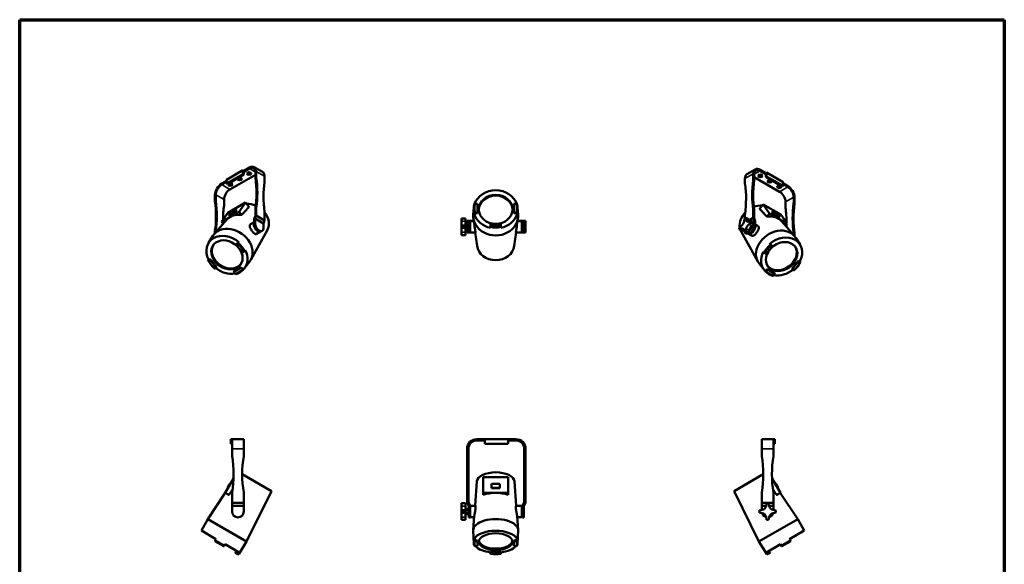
# Model space of a CAD drawing. Header units: millimetres. Extents: x 20 to 2980, y 20 to 2980.
# Tile 4 of 4: x 20 to 2980, y 1344 to 2980. Entities that reach past the tile are written whole.
import ezdxf

# ---------------------------------------------------------------- set-up
doc = ezdxf.new("R2010")
doc.units = ezdxf.units.MM
for name, color, linetype, lineweight in [('Border (ISO)', 7, 'Continuous', 70), ('Visible (ISO)', 7, 'Continuous', 50), ('Visible Narrow (ISO)', 7, 'Continuous', 35)]:
    doc.layers.add(name, color=color, linetype=linetype, lineweight=lineweight)

# ---------------------------------------------------------------- blocks, each defined once
blk = doc.blocks.new('Borders Chauvet')
at = {"layer": 'Border (ISO)'}
for p, q in [((20, 2980), (2980, 2980)), ((20, 20), (20, 2980)), ((2980, 2980), (2980, 20))]:
    blk.add_line(p, q, dxfattribs=at)

msp = doc.modelspace()

# ---------------------------------------------------------------- linework, layer by layer
at = {"layer": 'Visible (ISO)'}
for p, q in [((641.5, 2499.2), (691, 2527.8)), ((641.5, 2487.7), (691, 2516.3)), ((691, 2527.8), (693.8, 2526.1)), ((691, 2527.8), (691, 2516.3)), ((691, 2516.3), (693.8, 2514.7)), ((693.8, 2526.1), (710.8, 2535.9)), ((693.8, 2522.9), (710.8, 2532.7)), ((693.8, 2526.1), (693.8, 2522.9)), ((693.8, 2522.9), (693.8, 2514.7)), ((750, 2523.1), (725.3, 2537.4)), ((728.5, 2522.5), (728.5, 2506)), ((731.3, 2507.6), (731.3, 2524.1)), ((2231.2, 2530.5), (2206.4, 2516.2)), ((2225.2, 2517.2), (2225.2, 2500.7)), ((2245.7, 2529), (2262.7, 2519.2)), ((2245.7, 2525.8), (2262.7, 2516)), ((2262.7, 2519.2), (2265.5, 2520.9)), ((2262.7, 2519.2), (2262.7, 2516)), ((2265.5, 2520.9), (2315, 2492.3)), ((2265.5, 2520.9), (2265.5, 2509.4)), ((627.3, 2487.7), (641.5, 2495.9)), ((627.3, 2484.5), (641.5, 2492.6)), ((641.5, 2499.2), (641.5, 2487.7)), ((644.3, 2486.1), (641.5, 2487.7)), ((693.8, 2514.7), (644.3, 2486.1)), ((728.5, 2514.3), (652.1, 2470.2)), ((756, 2509.8), (756, 2493.3)), ((2200.4, 2486.4), (2200.4, 2502.9)), ((2228, 2499.1), (2228, 2515.6)), ((2304.4, 2463.3), (2228, 2507.4)), ((2262.7, 2516), (2262.7, 2507.8)), ((2262.7, 2507.8), (2265.5, 2509.4)), ((2312.2, 2479.2), (2262.7, 2507.8)), ((2265.5, 2509.4), (2315, 2480.9)), ((2315, 2492.3), (2315, 2480.9)), ((2315, 2489), (2329.1, 2480.9)), ((2315, 2480.9), (2312.2, 2479.2)), ((2315, 2485.8), (2329.1, 2477.6)), ((606.8, 2452.2), (606.8, 2435.7)), ((609.7, 2437.4), (609.7, 2453.9)), ((634.4, 2439.6), (634.4, 2423.1)), ((698.7, 2430.6), (645.9, 2400.2)), ((679.4, 2403.1), (698.7, 2430.6)), ((698.7, 2430.6), (709.4, 2417.3)), ((1389, 2427.4), (1395.9, 2427.4)), ((1395.9, 2400.3), (1395.9, 2427.4)), ((1396, 2426.4), (1395.9, 2427.4)), ((1506, 2427.4), (1506, 2400.3)), ((1506, 2426.4), (1506, 2427.4)), ((1506, 2427.4), (1513, 2427.4)), ((2322.1, 2416.2), (2322.1, 2432.7)), ((2346.8, 2447), (2346.8, 2430.5)), ((2349.6, 2428.9), (2349.6, 2445.3)), ((626.6, 2372.7), (679.4, 2403.1)), ((645.9, 2400.2), (626.6, 2372.7)), ((648.9, 2392.5), (666.6, 2402.7)), ((653.5, 2399), (648.9, 2392.5)), ((667.7, 2401.3), (650, 2391.1)), ((671.2, 2409.2), (653.5, 2399)), ((666.6, 2402.7), (671.2, 2409.2)), ((667.7, 2401.3), (666.6, 2402.7)), ((672.3, 2407.9), (667.7, 2401.3)), ((672.3, 2407.9), (671.2, 2409.2)), ((679.4, 2403.1), (687.2, 2393.4)), ((728.5, 2415.5), (731.3, 2417.1)), ((728.5, 2390.8), (728.5, 2415.5)), ((731.3, 2391.5), (731.3, 2417.1)), ((756, 2402.8), (756, 2377.2)), ((1385.1, 2416.3), (1383.6, 2394.1)), ((1395.9, 2400.3), (1389, 2400.3)), ((1389.4, 2396.6), (1389.5, 2399.2)), ((1389.5, 2399.2), (1396, 2399.2)), ((1395.9, 2400.3), (1396, 2399.2)), ((1396, 2426.4), (1396, 2399.2)), ((1506, 2399.2), (1506, 2426.4)), ((1513, 2400.3), (1506, 2400.3)), ((1506, 2399.2), (1506, 2400.3)), ((1506, 2399.2), (1512.5, 2399.2)), ((1512.5, 2399.2), (1512.5, 2396.6)), ((1516.8, 2416.3), (1518.3, 2394.1)), ((2225.2, 2410.2), (2228, 2408.6)), ((2225.2, 2384.6), (2225.2, 2410.2)), ((2228, 2408.6), (2228, 2383.9)), ((2255, 2425.4), (2244.3, 2412.1)), ((2307.7, 2394.9), (2255, 2425.4)), ((2255, 2425.4), (2274.3, 2397.9)), ((2274.3, 2397.9), (2266.4, 2388.2)), ((2274.3, 2397.9), (2327.1, 2367.4)), ((2281.4, 2402.6), (2282.5, 2404)), ((2286, 2396.1), (2281.4, 2402.6)), ((2282.5, 2404), (2287, 2397.4)), ((2300.1, 2393.8), (2282.5, 2404)), ((643, 2379.7), (604.6, 2336)), ((626.6, 2372.7), (631.5, 2366.6)), ((650, 2391.1), (648.9, 2392.5)), ((714.3, 2366), (724.9, 2372.1)), ((724.9, 2381.7), (728.5, 2390.8)), ((724.9, 2366.5), (724.9, 2381.7)), ((731.3, 2391.5), (727.7, 2382.4)), ((752.5, 2368.1), (727.7, 2382.4)), ((727.7, 2368.1), (727.7, 2382.4)), ((731.3, 2391.5), (756, 2377.2)), ((752.5, 2368.1), (756, 2377.2)), ((752.5, 2353.8), (752.5, 2368.1)), ((1348.1, 2383.1), (1348.1, 2382.9)), ((1348.1, 2383.1), (1360, 2383.1)), ((1348.1, 2374.6), (1348.1, 2382.9)), ((1348.1, 2382.9), (1360, 2382.9)), ((1348.1, 2362.7), (1348.1, 2374.6)), ((1360, 2382.9), (1360, 2383.1)), ((1360, 2374.6), (1360, 2382.9)), ((1360, 2362.7), (1360, 2374.6)), ((1370, 2375.6), (1365, 2375.6)), ((1365, 2365), (1365, 2375.6)), ((1370, 2340.6), (1370, 2375.6)), ((1370, 2375.6), (1374, 2375.6)), ((1374, 2375.6), (1374, 2340.6)), ((1385, 2375.6), (1374, 2375.6)), ((1374, 2375.3), (1385.1, 2375.3)), ((1387.2, 2359.4), (1383.9, 2383.8)), ((1389.4, 2396.6), (1386.8, 2396.6)), ((1515.2, 2396.6), (1512.5, 2396.6)), ((1514.8, 2359.4), (1518, 2383.8)), ((1532, 2375.6), (1516.9, 2375.6)), ((1516.9, 2375.3), (1530, 2375.3)), ((1530, 2340.8), (1530, 2375.3)), ((1532, 2340.6), (1532, 2375.6)), ((1532, 2375.6), (1536, 2375.6)), ((1541, 2375.6), (1536, 2375.6)), ((1536, 2375.6), (1536, 2340.6)), ((1541, 2375.6), (1541, 2340.6)), ((2198.7, 2382), (2197.6, 2374.6)), ((2200.4, 2395.9), (2200.4, 2383.2)), ((2204.2, 2378.4), (2203, 2384.5)), ((2211.4, 2379.7), (2203, 2384.5)), ((2212.6, 2373.6), (2211.4, 2379.7)), ((2211.9, 2377), (2225.2, 2384.6)), ((2218.4, 2375.7), (2212.6, 2373.6)), ((2212.6, 2366), (2218.4, 2370.7)), ((2226.8, 2370.8), (2218.4, 2375.7)), ((2218.4, 2370.7), (2226.8, 2365.8)), ((2228.7, 2375.5), (2223.7, 2372.6)), ((2228.7, 2375.5), (2225.2, 2384.6)), ((2228, 2383.9), (2231.5, 2374.8)), ((2228.7, 2361.2), (2228.7, 2375.5)), ((2231.5, 2359.6), (2231.5, 2374.8)), ((2286, 2396.1), (2287, 2397.4)), ((2303.6, 2385.9), (2286, 2396.1)), ((2287, 2397.4), (2304.7, 2387.2)), ((2304.7, 2387.2), (2300.1, 2393.8)), ((2303.6, 2385.9), (2304.7, 2387.2)), ((2327.1, 2367.4), (2307.7, 2394.9)), ((2310.6, 2374.4), (2349, 2330.7)), ((606.8, 2345.3), (609.7, 2346.9)), ((606.8, 2338.5), (606.8, 2345.3)), ((609.7, 2346.9), (609.7, 2341.7)), ((764.7, 2349.2), (714.7, 2258.6)), ((731.9, 2336.4), (744.4, 2343.6)), ((748.9, 2345.8), (746, 2344.2)), ((1348.1, 2361.1), (1348.1, 2362.7)), ((1348.1, 2361.1), (1348.1, 2355)), ((1360, 2361.1), (1348.1, 2361.1)), ((1348.1, 2353.4), (1348.1, 2355)), ((1360, 2355), (1348.1, 2355)), ((1348.1, 2341.5), (1348.1, 2353.4)), ((1348.1, 2333.3), (1348.1, 2341.5)), ((1360, 2365), (1370, 2365)), ((1360, 2361.1), (1360, 2362.7)), ((1360, 2355), (1360, 2361.1)), ((1360, 2358.1), (1370, 2358.1)), ((1360, 2353.4), (1360, 2355)), ((1360, 2341.5), (1360, 2353.4)), ((1360, 2351.1), (1370, 2351.1)), ((1360, 2333.3), (1360, 2341.5)), ((1365, 2340.6), (1365, 2351.1)), ((1365, 2340.6), (1370, 2340.6)), ((1374, 2340.6), (1370, 2340.6)), ((1374, 2340.8), (1390.2, 2340.8)), ((1374, 2340.6), (1389.7, 2340.6)), ((1395.1, 2300.7), (1389.7, 2340.8)), ((1435.3, 2359.6), (1435.1, 2357)), ((1435.1, 2354.7), (1435.1, 2357)), ((1466.6, 2366.2), (1435.3, 2366.2)), ((1435.3, 2360.1), (1435.3, 2366.2)), ((1435.3, 2365.2), (1435.3, 2366.2)), ((1435.3, 2365.2), (1435.3, 2359.6)), ((1466.6, 2366.2), (1466.7, 2365.2)), ((1466.6, 2366.2), (1466.6, 2360.1)), ((1466.7, 2359.6), (1466.7, 2365.2)), ((1466.9, 2357), (1466.7, 2359.6)), ((1466.9, 2357), (1466.9, 2354.7)), ((1506.9, 2300.7), (1512.3, 2340.8)), ((1511.8, 2340.8), (1530, 2340.8)), ((1512.2, 2340.6), (1532, 2340.6)), ((1530, 2362.1), (1532, 2362.1)), ((1530, 2354.1), (1532, 2354.1)), ((1536, 2340.6), (1532, 2340.6)), ((1536, 2340.6), (1541, 2340.6)), ((2189.2, 2360.1), (2183.3, 2355.4)), ((2183.3, 2350.4), (2189.2, 2352.5)), ((2191.7, 2345.6), (2183.3, 2350.4)), ((2189, 2343.9), (2239, 2253.4)), ((2191.7, 2345.6), (2197.6, 2347.6)), ((2197.6, 2347.6), (2198.7, 2341.5)), ((2207.1, 2336.7), (2198.7, 2341.5)), ((2203, 2344), (2204.2, 2351.4)), ((2211.4, 2339.2), (2203, 2344)), ((2211.4, 2339.2), (2212.6, 2346.6)), ((2216.3, 2347.6), (2212.8, 2347.9)), ((2213.2, 2349.4), (2216.3, 2347.6)), ((2221.2, 2353.7), (2216.3, 2347.6)), ((2216.6, 2356.3), (2221.2, 2353.7)), ((2220.4, 2360.7), (2221.2, 2360.2)), ((2221, 2361.1), (2226.8, 2365.8)), ((2221.2, 2360.2), (2221.2, 2353.7)), ((2231.5, 2365.2), (2239.4, 2360.7)), ((2327.1, 2367.4), (2322.1, 2361.3)), ((2346.8, 2340), (2349.6, 2338.4)), ((2346.8, 2333.2), (2346.8, 2340)), ((587.7, 2309.8), (600.5, 2330.4)), ((676.9, 2311), (675.2, 2308.3)), ((676.9, 2311), (678.7, 2312)), ((1348.1, 2333.3), (1348.1, 2333.1)), ((1360, 2333.3), (1348.1, 2333.3)), ((1348.1, 2333.1), (1360, 2333.1)), ((1360, 2333.1), (1360, 2333.3)), ((2210.4, 2337.3), (2209.5, 2337.9)), ((2212.1, 2336.7), (2221.7, 2331.1)), ((2349.6, 2330), (2349.6, 2338.4)), ((2366, 2304.5), (2353.1, 2325.2)), ((669.9, 2304.6), (674.9, 2307.4)), ((670.6, 2305.6), (669.9, 2304.6)), ((669.9, 2304.6), (689.1, 2280.8)), ((675.2, 2308.3), (670.6, 2305.6)), ((694, 2283.6), (689.1, 2280.8)), ((2264.5, 2275.5), (2283.7, 2299.3)), ((2274.9, 2306.8), (2276.8, 2305.7)), ((2278.5, 2303), (2276.8, 2305.7)), ((2283.1, 2300.4), (2278.5, 2303)), ((2278.8, 2302.2), (2283.7, 2299.3)), ((2283.1, 2300.4), (2283.7, 2299.3)), ((587.2, 2256.8), (592.1, 2259.7)), ((588, 2259.6), (589.8, 2260.7)), ((588.2, 2258.1), (589.8, 2260.7)), ((592.8, 2260.7), (588.2, 2258.1)), ((589.8, 2260.7), (590.7, 2259.6)), ((592.8, 2260.7), (592.1, 2259.7)), ((611.3, 2235.8), (592.1, 2259.7)), ((592.8, 2260.7), (612, 2236.8)), ((695.8, 2233.8), (710.8, 2252.9)), ((2264.5, 2275.5), (2259.6, 2278.3)), ((2341.6, 2231.5), (2360.9, 2255.5)), ((2361.5, 2254.4), (2342.4, 2230.6)), ((2360.9, 2255.5), (2361.5, 2254.4)), ((2365.4, 2252.8), (2360.9, 2255.5)), ((2361.5, 2254.4), (2366.5, 2251.6)), ((2362.9, 2254.3), (2363.8, 2255.5)), ((2363.8, 2255.5), (2365.4, 2252.8)), ((2363.8, 2255.5), (2365.7, 2254.4)), ((611.3, 2235.8), (606.3, 2233)), ((611.3, 2235.8), (612, 2236.8)), ((685.4, 2234.7), (663.2, 2221.9)), ((663.9, 2222.9), (663.2, 2221.9)), ((667.5, 2216.6), (663.2, 2221.9)), ((663.9, 2222.9), (686.1, 2235.7)), ((685.4, 2234.7), (686.1, 2235.7)), ((685.4, 2234.7), (689.6, 2229.4)), ((690.1, 2230.8), (686.1, 2235.7)), ((689.3, 2231.8), (692, 2233.3)), ((692, 2233.3), (690.1, 2230.8)), ((692, 2233.3), (693.6, 2231.3)), ((2257.9, 2228.6), (2242.8, 2247.6)), ((2260, 2226.1), (2261.6, 2228.1)), ((2261.6, 2228.1), (2264.4, 2226.5)), ((2263.6, 2225.5), (2261.6, 2228.1)), ((2267.5, 2230.5), (2263.6, 2225.5)), ((2264, 2224.1), (2268.3, 2229.4)), ((2267.5, 2230.5), (2289.8, 2217.6)), ((2267.5, 2230.5), (2268.3, 2229.4)), ((2290.4, 2216.6), (2268.3, 2229.4)), ((2341.6, 2231.5), (2342.4, 2230.6)), ((2347.3, 2227.7), (2342.4, 2230.6)), ((2290.4, 2216.6), (2286.1, 2211.3)), ((2290.4, 2216.6), (2289.8, 2217.6)), ((654.6, 1720.1), (658.6, 1720.1)), ((654.6, 1720.1), (654.6, 1706.1)), ((658.6, 1720.1), (693.6, 1720.1)), ((658.6, 1691.1), (658.6, 1720.1)), ((693.6, 1720.1), (693.6, 1691.1)), ((1394, 1720.1), (1418, 1720.1)), ((1418, 1720.1), (1488, 1720.1)), ((1418, 1720.1), (1418, 1706.1)), ((1488, 1720.1), (1512, 1720.1)), ((1488, 1720.1), (1488, 1706.1)), ((2251, 1720.1), (2286, 1720.1)), ((2251, 1691.1), (2251, 1720.1)), ((2286, 1720.1), (2290, 1720.1)), ((2286, 1720.1), (2286, 1691.1)), ((2290, 1720.1), (2290, 1706.1)), ((654.6, 1706.1), (658.6, 1706.1)), ((658.6, 1671), (658.6, 1691.1)), ((693.6, 1691.1), (693.6, 1671)), ((1365, 1691.1), (1365, 1671)), ((1369, 1671), (1369, 1691.1)), ((1394, 1716.1), (1418, 1716.1)), ((1418, 1706.1), (1488, 1706.1)), ((1488, 1716.1), (1512, 1716.1)), ((1537, 1691.1), (1537, 1671)), ((1541, 1671), (1541, 1691.1)), ((2251, 1671), (2251, 1691.1)), ((2286, 1706.1), (2290, 1706.1)), ((2286, 1691.1), (2286, 1671)), ((1365, 1669.4), (1365, 1671)), ((1365, 1669.4), (1365, 1560.1)), ((1369, 1671), (1369, 1669.4)), ((1369, 1560.1), (1369, 1669.4)), ((1537, 1669.4), (1537, 1671)), ((1537, 1669.4), (1537, 1560.1)), ((1541, 1671), (1541, 1669.4)), ((1541, 1560.1), (1541, 1669.4)), ((637.8, 1559), (662.8, 1602.3)), ((689.1, 1614.6), (776.6, 1564.1)), ((1488.3, 1606.3), (1413.7, 1606.3)), ((1413.7, 1606.3), (1413.7, 1559)), ((1488.3, 1559), (1488.3, 1606.3)), ((2168, 1564.1), (2255.5, 1614.6)), ((2281.7, 1602.3), (2306.7, 1559)), ((644.6, 1574.2), (651.1, 1585.5)), ((646.1, 1573.3), (644.6, 1574.2)), ((652.6, 1584.6), (651.1, 1585.5)), ((1394.7, 1593.4), (1389.1, 1519.9)), ((1438.5, 1585.5), (1438.5, 1574.2)), ((1463.5, 1585.5), (1438.5, 1585.5)), ((1438.5, 1573.3), (1438.5, 1574.2)), ((1438.5, 1574.2), (1463.5, 1574.2)), ((1463.5, 1573.3), (1438.5, 1573.3)), ((1463.5, 1574.2), (1463.5, 1585.5)), ((1463.5, 1573.3), (1463.5, 1574.2)), ((1507.2, 1593.4), (1512.9, 1519.9)), ((2291.9, 1584.6), (2293.5, 1585.5)), ((2293.5, 1585.5), (2300, 1574.2)), ((2298.4, 1573.3), (2300, 1574.2)), ((637.9, 1558.9), (585.1, 1480.1)), ((637.8, 1559), (648.9, 1552.6)), ((658.6, 1528.8), (658.6, 1560.1)), ((693.6, 1560.1), (693.6, 1528.8)), ((776.6, 1564.1), (702, 1412.6)), ((1365, 1560.1), (1369, 1560.1)), ((1365, 1528.8), (1365, 1560.1)), ((1369, 1560.1), (1369, 1529.9)), ((1413.7, 1559), (1488.3, 1559)), ((1413.7, 1559), (1413.7, 1552.6)), ((1488.3, 1559), (1488.3, 1552.6)), ((1537, 1560.1), (1541, 1560.1)), ((1537, 1529.9), (1537, 1560.1)), ((1541, 1528.8), (1541, 1560.1)), ((2168, 1564.1), (2242.5, 1412.6)), ((2251, 1560.1), (2251, 1528.8)), ((2286, 1528.8), (2286, 1560.1)), ((2306.7, 1559), (2295.7, 1552.6)), ((2306.6, 1558.9), (2359.4, 1480.1)), ((658.6, 1528.8), (693.6, 1528.8)), ((658.6, 1528.8), (658.6, 1520.1)), ((693.6, 1520.1), (658.6, 1520.1)), ((658.6, 1502.6), (658.6, 1520.1)), ((693.6, 1520.1), (693.6, 1528.8)), ((693.6, 1502.6), (693.6, 1520.1)), ((1348.1, 1527.6), (1348.1, 1527.5)), ((1348.1, 1527.6), (1360, 1527.6)), ((1348.1, 1519.2), (1348.1, 1527.5)), ((1360, 1527.5), (1348.1, 1527.5)), ((1348.1, 1507.3), (1348.1, 1519.2)), ((1360, 1527.5), (1360, 1527.6)), ((1360, 1519.2), (1360, 1527.5)), ((1360, 1507.3), (1360, 1519.2)), ((1360, 1510.6), (1370, 1510.6)), ((1370, 1520.1), (1365, 1528.8)), ((1369, 1529.9), (1374, 1521.2)), ((1370, 1502.6), (1370, 1520.1)), ((1374, 1502.6), (1374, 1521.2)), ((1374, 1519.9), (1389.4, 1519.9)), ((1512.6, 1519.9), (1530, 1519.9)), ((1530, 1485.4), (1530, 1519.9)), ((1532, 1521.2), (1537, 1529.9)), ((1532, 1502.6), (1532, 1521.2)), ((1541, 1528.8), (1536, 1520.1)), ((1536, 1502.6), (1536, 1520.1)), ((2251, 1528.8), (2286, 1528.8)), ((2251, 1528.8), (2251, 1520.1)), ((2264, 1520.1), (2251, 1520.1)), ((2251, 1507.1), (2251, 1520.1)), ((2265.4, 1527.5), (2263.8, 1519.2)), ((2273.1, 1519.2), (2271.5, 1527.5)), ((2286, 1520.1), (2273, 1520.1)), ((2286, 1520.1), (2286, 1528.8)), ((2286, 1507.1), (2286, 1520.1)), ((566.5, 1445.2), (585.1, 1480.1)), ((585.1, 1480.1), (702, 1412.6)), ((1348.1, 1505.7), (1348.1, 1507.3)), ((1348.1, 1505.7), (1348.1, 1499.6)), ((1360, 1505.7), (1348.1, 1505.7)), ((1348.1, 1498), (1348.1, 1499.6)), ((1348.1, 1499.6), (1360, 1499.6)), ((1348.1, 1486.1), (1348.1, 1498)), ((1348.1, 1477.8), (1348.1, 1486.1)), ((1360, 1505.7), (1360, 1507.3)), ((1360, 1506.6), (1370, 1506.6)), ((1360, 1499.6), (1360, 1505.7)), ((1360, 1498), (1360, 1499.6)), ((1360, 1498.6), (1370, 1498.6)), ((1360, 1486.1), (1360, 1498)), ((1360, 1494.6), (1370, 1494.6)), ((1360, 1477.8), (1360, 1486.1)), ((1370, 1485.1), (1370, 1502.6)), ((1374, 1485.1), (1370, 1485.1)), ((1374, 1502.6), (1374, 1485.1)), ((1374, 1485.4), (1386.4, 1485.4)), ((1386.7, 1489.1), (1383.5, 1447.6)), ((1515.2, 1489.1), (1518.4, 1447.6)), ((1515.5, 1485.4), (1530, 1485.4)), ((1530, 1506.6), (1532, 1506.6)), ((1530, 1498.6), (1532, 1498.6)), ((1532, 1485.1), (1532, 1502.6)), ((1536, 1485.1), (1532, 1485.1)), ((1536, 1502.6), (1536, 1485.1)), ((2242.5, 1412.6), (2359.4, 1480.1)), ((2252, 1507.3), (2243.7, 1505.7)), ((2243.7, 1499.6), (2252, 1498)), ((2263.8, 1486.1), (2265.4, 1477.8)), ((2271.5, 1477.8), (2273.1, 1486.1)), ((2293.3, 1505.7), (2285, 1507.3)), ((2285, 1498), (2293.3, 1499.6)), ((2378, 1445.2), (2359.4, 1480.1)), ((1348.1, 1477.8), (1348.1, 1477.6)), ((1360, 1477.8), (1348.1, 1477.8)), ((1348.1, 1477.6), (1360, 1477.6)), ((1360, 1477.6), (1360, 1477.8)), ((566.5, 1445.2), (610, 1420.1)), ((1385, 1407.1), (1383.5, 1445.7)), ((1516.9, 1407.1), (1518.5, 1445.7)), ((2334.5, 1420.1), (2378, 1445.2)), ((633.9, 1398.3), (606.8, 1413.9)), ((607.7, 1415.6), (610, 1420.1)), ((607.7, 1415.6), (634.9, 1399.9)), ((637.6, 1404.2), (634.9, 1399.9)), ((637.6, 1404.2), (679.4, 1380.1)), ((678.4, 1374.8), (702, 1412.6)), ((1386.8, 1420.1), (1389.4, 1420.1)), ((1389, 1413.9), (1395.9, 1413.9)), ((1395.9, 1398.3), (1389, 1398.3)), ((1389.5, 1415.7), (1389.4, 1420.1)), ((1396, 1415.7), (1389.5, 1415.7)), ((1396, 1415.7), (1395.9, 1413.9)), ((1395.9, 1398.3), (1395.9, 1413.9)), ((1395.9, 1398.3), (1396, 1400)), ((1396, 1415.7), (1396, 1400)), ((1506, 1415.7), (1506, 1413.9)), ((1506, 1400), (1506, 1415.7)), ((1512.5, 1415.7), (1506, 1415.7)), ((1506, 1413.9), (1506, 1398.3)), ((1506, 1413.9), (1513, 1413.9)), ((1506, 1400), (1506, 1398.3)), ((1513, 1398.3), (1506, 1398.3)), ((1512.5, 1420.1), (1512.5, 1415.7)), ((1512.5, 1420.1), (1515.2, 1420.1)), ((2266.2, 1374.8), (2242.5, 1412.6)), ((2265.2, 1380.1), (2307, 1404.2)), ((2309.7, 1399.9), (2307, 1404.2)), ((2309.7, 1399.9), (2336.9, 1415.6)), ((2337.8, 1413.9), (2310.7, 1398.3)), ((2334.5, 1420.1), (2336.9, 1415.6)), ((668, 1378.6), (668.9, 1380.3)), ((668, 1378.6), (674, 1375.1)), ((674.6, 1377.1), (668.9, 1380.3)), ((675.7, 1374.1), (674, 1375.1)), ((677.1, 1381.4), (674.6, 1377.1)), ((675.7, 1374.1), (678.4, 1374.8)), ((676.7, 1375.7), (678.4, 1374.8)), ((1435.1, 1381.4), (1466.9, 1381.4)), ((1435.3, 1377.1), (1435.1, 1381.4)), ((1435.1, 1380.1), (1435.1, 1381.4)), ((1435.3, 1380.3), (1435.3, 1377.1)), ((1435.3, 1380.3), (1466.7, 1380.3)), ((1435.3, 1380.3), (1435.3, 1378.6)), ((1466.6, 1378.6), (1435.3, 1378.6)), ((1435.3, 1375.1), (1435.3, 1378.6)), ((1466.6, 1378.6), (1466.7, 1380.3)), ((1466.6, 1378.6), (1466.6, 1375.1)), ((1466.9, 1381.4), (1466.7, 1377.1)), ((1466.7, 1377.1), (1466.7, 1380.3)), ((1466.9, 1381.4), (1466.9, 1380.1)), ((2266.2, 1374.8), (2267.8, 1375.7)), ((2268.9, 1374.1), (2266.2, 1374.8)), ((2270, 1377.1), (2267.4, 1381.4)), ((2270.5, 1375.1), (2268.9, 1374.1)), ((2275.6, 1380.3), (2270, 1377.1)), ((2270.5, 1375.1), (2276.6, 1378.6)), ((2275.6, 1380.3), (2276.6, 1378.6))]:
    msp.add_line(p, q, dxfattribs=at)
for centre, radius, start, end in [((1394, 1691.1), 29, 90, 180), ((1512, 1691.1), 29, 0, 90), ((1394, 1691.1), 25, 90, 180), ((1512, 1691.1), 25, 0, 90), ((668.6, 1671), 10, 180, 189.2193), ((324.7, 1615.1), 338.4, 350.6452, 9.2193), ((1027.4, 1615.1), 338.4, 170.7807, 189.3548), ((683.6, 1671), 10, 350.7807, 0), ((2261, 1671), 10, 180, 189.2193), ((1917.1, 1615.1), 338.4, 350.6452, 9.2193), ((2619.8, 1615.1), 338.4, 170.7807, 189.3548), ((2276, 1671), 10, 350.7807, 0), ((2249.1, 1522), 15, 280.9836, 349.0164), ((2268.5, 1502.6), 25, 82.9791, 97.0209), ((2287.9, 1522), 15, 190.9836, 259.0164), ((676.1, 1502.6), 17.5, 180, 0), ((2268.5, 1502.6), 25, 172.9791, 187.0209), ((2268.5, 1502.6), 17.5, 195.2198, 254.7802), ((2249.1, 1483.3), 15, 10.9836, 79.0164), ((2287.9, 1483.3), 15, 100.9836, 169.0164), ((2268.5, 1502.6), 17.5, 285.2198, 344.7802), ((2268.5, 1502.6), 25, 352.9791, 7.0209), ((2268.5, 1502.6), 25, 262.9791, 277.0209)]:
    msp.add_arc(centre, radius, start, end, dxfattribs=at)
for centre, major_axis, ratio in [((709.7, 2517.8), (-6.5, 0), 0.57735), ((653.1, 2485.1), (-6.5, 0), 0.57735), ((681.4, 2501.4), (-6.5, 0), 0.57735), ((2246.8, 2510.9), (6.5, 0), 0.57735), ((2275, 2494.5), (6.5, 0), 0.57735), ((2303.3, 2478.2), (6.5, 0), 0.57735), ((1451, 2410.3), (50.5, 0), 0.866025), ((1451, 1412.1), (50.5, 0), 0.5)]:
    msp.add_ellipse(centre, major_axis=major_axis, ratio=ratio, dxfattribs=at)
for centre, major_axis, ratio, start_param, end_param in [((709.7, 2521), (-6.5, 0), 0.57735, 0.450197, 2.691396), ((710.8, 2512.2), (14.5, 25.1), 0.57735, 5.497787, 7.068583), ((710.8, 2512.2), (12.5, 21.7), 0.57735, 5.497787, 7.068583), ((735.5, 2498), (14.5, 25.1), 0.57735, 5.497787, 6.283185), ((2220.9, 2491.1), (-14.5, 25.1), 0.57735, 0, 0.785398), ((2245.7, 2505.4), (-14.5, 25.1), 0.57735, 5.497787, 7.068583), ((2245.7, 2505.4), (-12.5, 21.7), 0.57735, 5.497787, 7.068583), ((627.3, 2464.1), (14.5, 25.1), 0.57735, 0.785398, 2.356194), ((653.1, 2488.4), (-6.5, 0), 0.57735, 0.450197, 2.691396), ((681.4, 2504.7), (-6.5, 0), 0.57735, 0.450197, 2.691396), ((735.5, 2501.9), (5, -8.66), 0.57735, 3.926991, 4.087898), ((492.4, 2596.7), (169.2, -293), 0.57735, 0.622125, 0.946305), ((738.4, 2503.5), (-5, 8.66), 0.57735, 0.785398, 0.946305), ((495.2, 2598.3), (-169.2, 293), 0.57735, 3.763718, 4.087898), ((992.1, 2311.4), (169.2, -293), 0.57735, 3.766084, 4.090264), ((749, 2497.4), (5, -8.66), 0.57735, 0.624491, 0.785398), ((2207.5, 2490.5), (5, 8.66), 0.57735, 2.356194, 2.517102), ((2461.3, 2591.4), (-169.2, -293), 0.57735, 5.33688, 5.66106), ((2464.1, 2589.8), (169.2, 293), 0.57735, 2.195287, 2.519467), ((2218.1, 2496.6), (-5, -8.66), 0.57735, 2.195287, 2.356194), ((2220.9, 2495), (5, 8.66), 0.57735, 5.33688, 5.497787), ((2246.8, 2514.1), (-6.5, 0), 0.57735, 0.450197, 2.691396), ((2275, 2497.8), (-6.5, 0), 0.57735, 0.450197, 2.691396), ((627.3, 2464.1), (-12.5, -21.7), 0.57735, 3.926991, 5.497787), ((652.1, 2449.8), (12.5, 21.7), 0.57735, 0.785398, 2.356194), ((1451, 2410.3), (66.1, 0), 0.866025, 0.291607, 2.849985), ((1964.4, 2304.6), (169.2, 293), 0.57735, 5.334514, 5.658694), ((2303.3, 2481.5), (-6.5, 0), 0.57735, 0.450197, 2.691396), ((2304.4, 2442.9), (12.5, -21.7), 0.57735, 0.785398, 2.356194), ((2329.1, 2457.2), (14.5, -25.1), 0.57735, 0.785398, 2.356194), ((2329.1, 2457.2), (-12.5, 21.7), 0.57735, 3.926991, 5.497787), ((613.9, 2431.7), (5, -8.66), 0.57735, 3.926991, 4.087898), ((370.8, 2526.5), (169.2, -293), 0.57735, 0.622125, 0.946305), ((616.7, 2433.3), (-5, 8.66), 0.57735, 0.785398, 0.946305), ((373.6, 2528.1), (-169.2, 293), 0.57735, 3.763718, 4.087898), ((716.6, 2378.3), (-46.1, 32.4), 0.788675, 4.974143, 5.506034), ((1451, 2413.8), (-63.9, 0), 0.866025, 6.036011, 6.53036), ((4113, 1046.4), (3966.7, -24.1), 0.474447, 2.330639, 2.331346), ((1451, 2407.8), (-50.5, 0), 0.866025, 3.170178, 6.2546), ((1451, 2413.8), (63.9, 0), 0.866025, 6.036011, 6.53036), ((-1211.1, 1046.4), (3966.7, 24.1), 0.474447, 0.810247, 0.810954), ((2582.9, 2521.2), (-169.2, -293), 0.57735, 5.33688, 5.66106), ((2585.7, 2519.6), (169.2, 293), 0.57735, 2.195287, 2.519467), ((2339.7, 2426.4), (-5, -8.66), 0.57735, 2.195287, 2.356194), ((2342.6, 2424.8), (5, 8.66), 0.57735, 5.33688, 5.497787), ((870.5, 2241.2), (169.2, -293), 0.57735, 3.766084, 3.927304), ((627.3, 2427.2), (5, -8.66), 0.57735, 0.624491, 0.785398), ((716.6, 2378.3), (-46.1, 32.4), 0.788675, 5.862204, 6.002408), ((716.6, 2378.3), (46.1, -32.4), 0.788675, 0.085428, 1.230964), ((1451, 2412.9), (-65.9, 0), 0.866025, 6.042586, 6.523785), ((4113, 898.4), (-3966.7, -24.9), 0.525111, 5.466056, 5.466763), ((-1211.1, 898.4), (-3966.7, 24.9), 0.525111, 3.958015, 3.958722), ((1451, 2412.9), (65.9, 0), 0.866025, 6.042586, 6.523785), ((2237, 2373.1), (-46.1, -32.4), 0.788675, 4.959882, 5.902001), ((2237, 2373.1), (-46.1, -32.4), 0.788675, 3.918744, 4.401982), ((2237, 2373.1), (46.1, 32.4), 0.788675, 0.280777, 0.420982), ((2329.1, 2420.3), (5, 8.66), 0.57735, 2.356194, 2.517102), ((2086, 2234.3), (169.2, 293), 0.57735, 5.488889, 5.658694), ((690.5, 2341.2), (-50.1, 35.2), 0.788675, 5.276561, 6.197757), ((735.9, 2358.5), (-8.6, 14.9), 0.57735, 0.332547, 3.130115), ((740.1, 2361), (8.7, -15.2), 0.57735, 3.926991, 7.068583), ((1451, 2390.6), (-67.5, 0), 0.866025, 6.222664, 9.485299), ((1451, 2410.3), (-66.1, 0), 0.866025, 0.242701, 1.328095), ((1451, 2410.3), (66.1, 0), 0.866025, 4.95509, 6.040484), ((2187.2, 2370.9), (-7.5, -13), 0.57735, 0.977097, 2.164495), ((2200.9, 2363), (-12.5, -21.7), 0.57735, 3.804453, 4.049529), ((2214.6, 2386.8), (-7.5, -13), 0.57735, 5.689486, 6.876884), ((2200.9, 2363), (12.5, 21.7), 0.57735, 5.375249, 5.620325), ((2209.3, 2358.2), (-12.5, -21.7), 0.57735, 2.233657, 2.478732), ((2263.1, 2336), (50.1, 35.2), 0.788675, 0.085428, 1.006625), ((657, 2293.6), (55.2, -38.8), 0.788675, 6.238374, 9.469589), ((870.5, 2241.2), (169.2, -293), 0.57735, 3.972686, 3.972858), ((737.3, 2359.4), (8.7, -15.2), 0.57735, 3.926991, 6.283185), ((1451, 2413.8), (-63.9, 0), 0.866025, 1.323622, 1.817971), ((1365.5, 3277.8), (76.4, 3966.1), 0.022661, 4.478614, 4.479321), ((1451, 2412.9), (65.9, 0), 0.866025, 4.47179, 4.952988), ((1536.4, 3277.8), (76.4, -3966.1), 0.022661, 4.945457, 4.946164), ((2200.9, 2363), (-12.5, -21.7), 0.57735, 5.375249, 5.620325), ((2237, 2373.1), (-46.1, -32.4), 0.788675, 6.088961, 6.197757), ((2187.2, 2339.3), (7.5, 13), 0.57735, 5.689486, 6.876884), ((2200.9, 2363), (12.5, 21.7), 0.57735, 3.804453, 4.049529), ((2214.6, 2355.1), (7.5, 13), 0.57735, 0.977097, 2.164495), ((2209.3, 2358.2), (-12.5, -21.7), 0.57735, 0.66286, 0.907936), ((2216.3, 2354.1), (-8.7, -15.2), 0.57735, 0.242274, 2.356194), ((2219.2, 2352.5), (-8.7, -15.2), 0.57735, 0, 2.356194), ((2223, 2350.3), (7.5, 13), 0.57735, 0.977097, 2.164495), ((2296.6, 2288.3), (55.2, 38.8), 0.788675, 6.238374, 9.469589), ((2086, 2234.3), (169.2, 293), 0.57735, 5.446558, 5.471149), ((643.1, 2273.7), (-54.1, 38), 0.788675, 4.604211, 7.260401), ((643.1, 2273.7), (41.3, -29), 0.788675, 1.372855, 7.350165), ((-274.9, 2698.5), (3035.8, 2553.3), 0.231217, 4.832448, 4.833156), ((641.3, 2271.2), (-53.9, 37.9), 0.788675, 4.12091, 4.602109), ((2310.6, 2268.5), (41.3, 29), 0.788675, 2.074613, 8.051923), ((2310.6, 2268.5), (54.1, 38), 0.788675, 5.30597, 7.96216), ((644.8, 2276.2), (41.3, -29), 0.788675, 3.180194, 6.244584), ((640.6, 2270.2), (52.3, -36.8), 0.788675, 0.972743, 1.467091), ((643.1, 2273.7), (54.1, -38), 0.788675, 6.175007, 7.260401), ((-170.2, 2568.3), (-3145.7, -2416.7), 0.191246, 1.700195, 1.700902), ((1451, 2306.3), (-56.3, 0), 0.866025, 0.115463, 3.02613), ((2310.6, 2268.5), (-54.1, -38), 0.788675, 5.30597, 6.391363), ((2312.4, 2265.9), (-53.9, -37.9), 0.788675, 4.822669, 5.303868), ((3123.8, 2563.1), (-3145.7, 2416.7), 0.191246, 1.44069, 1.441397), ((2313, 2265), (52.3, 36.8), 0.788675, 1.674501, 2.16885), ((2308.8, 2271), (41.3, 29), 0.788675, 3.180194, 6.244584), ((3228.5, 2693.3), (3035.8, -2553.3), 0.231217, 4.591622, 4.59233), ((3489.8, 4872), (-3058.3, -2526.3), 0.237385, 0.178294, 0.179002), ((641.3, 2271.2), (53.9, -37.9), 0.788675, 4.12091, 4.602109), ((640.6, 2270.2), (-52.3, 36.8), 0.788675, 0.972743, 1.467091), ((2313, 2265), (-52.3, -36.8), 0.788675, 1.674501, 2.16885), ((2312.4, 2265.9), (53.9, 37.9), 0.788675, 4.822669, 5.303868), ((-536.2, 4866.8), (3058.3, -2526.3), 0.237385, 6.104184, 6.104891), ((3594.5, 4741.9), (-3124.3, -2444.3), 0.185078, 0.183906, 0.184613), ((643.1, 2273.7), (54.1, -38), 0.788675, 4.629709, 5.612767), ((640.6, 2270.2), (52.3, -36.8), 0.788675, 5.685132, 6.17948), ((641.3, 2271.2), (53.9, -37.9), 0.788675, 5.691707, 6.172905), ((90.1, 5783), (1973, -3441.3), 0.601293, 5.732851, 5.733559), ((2863.6, 5777.7), (1973, 3441.3), 0.601293, 3.691219, 3.691926), ((2312.4, 2265.9), (-53.9, -37.9), 0.788675, 0.11028, 0.591479), ((2313, 2265), (-52.3, -36.8), 0.788675, 0.103705, 0.598054), ((2310.6, 2268.5), (54.1, 38), 0.788675, 3.812011, 4.795069), ((-640.8, 4736.6), (3124.3, -2444.3), 0.185078, 6.098572, 6.099279), ((-30.8, 5713.2), (-1993.3, 3429.6), 0.552897, 2.587845, 2.588553), ((2984.4, 5708), (-1993.3, -3429.6), 0.552897, 0.55304, 0.553747), ((1451, 1592.3), (56.3, 0), 0.5, 0.038412, 3.103181), ((1451, 1528.3), (-61.2, 0), 0.5, 4.056644, 5.368134), ((1451, 1446.3), (67.5, 0), 0.5, 6.263022, 9.444941), ((1451, 1412.1), (66.1, 0), 0.5, 0.242701, 2.898891), ((1987.7, 3945.3), (1882.1, 3491.9), 0.005342, 2.383922, 2.38463), ((2135.7, 3859.9), (-2083, -3375.9), 0.005342, 0.756963, 0.75767), ((1451, 1407.7), (-65.9, 0), 0.5, 6.042586, 6.523785), ((1451, 1406.1), (-63.9, 0), 0.5, 6.036011, 6.53036), ((4113, 3945.3), (3966.5, -44.7), 0.880268, 3.96463, 3.965337), ((4113, 3859.9), (-3966.6, -40.4), 0.851017, 0.804468, 0.805176), ((1451, 1412.1), (66.1, 0), 0.5, 3.575034, 4.469687), ((1451, 1416.5), (50.5, 0), 0.5, 3.227443, 6.197335), ((1451, 1412.1), (66.1, 0), 0.5, 4.95509, 5.849744), ((-1211.1, 3945.3), (3966.5, 44.7), 0.880268, 5.45944, 5.460148), ((1451, 1406.1), (63.9, 0), 0.5, 6.036011, 6.53036), ((-1211.1, 3859.9), (-3966.6, 40.4), 0.851017, 2.336417, 2.337124), ((1451, 1407.7), (65.9, 0), 0.5, 6.042586, 6.523785), ((808.9, 3859.9), (-2083, 3375.9), 0.005342, 2.383922, 2.38463), ((956.9, 3945.3), (1882.1, -3491.9), 0.005342, 0.756963, 0.75767), ((-243.7, 5233.6), (3023.1, -2568.3), 0.999558, 5.649919, 5.650627), ((1365.5, 5233.6), (89.9, -3965.8), 0.019252, 6.048974, 6.049681), ((1451, 1406.1), (-63.9, 0), 0.5, 1.323622, 1.817971), ((1536.4, 5233.6), (-89.9, -3965.8), 0.019252, 0.233504, 0.234212), ((3188.2, 5233.6), (3023.1, 2568.3), 0.999558, 3.774151, 3.774858)]:
    msp.add_ellipse(centre, major_axis=major_axis, ratio=ratio, start_param=start_param, end_param=end_param, dxfattribs=at)
for points, weights in [([(687.2, 2393.4), (698.8, 2406), (709.4, 2417.3)], [1, 1.00087788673, 1.00020506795]), ([(2244.3, 2412.1), (2254.8, 2400.8), (2266.4, 2388.2)], [1.00020506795, 1.00087788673, 1]), ([(648.9, 1552.6), (654.4, 1560.6), (659.8, 1568.3)], [1, 1.00029578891, 1.00041553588]), ([(2284.7, 1568.3), (2290.1, 1560.6), (2295.7, 1552.6)], [1.00041553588, 1.00029578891, 1])]:
    msp.add_rational_spline(points, weights, degree=2, dxfattribs=at)
for points, knots in [([(1386.9, 2399.2), (1386.9, 2398.7), (1386.9, 2398.1), (1386.8, 2397.5), (1386.8, 2397.2), (1386.8, 2396.9), (1386.8, 2396.6)], [0, 0, 0, 0, 0.3333333, 0.3333333, 0.3333333, 0.503748, 0.503748, 0.503748, 0.503748]), ([(1515.2, 2396.6), (1515.1, 2396.9), (1515.1, 2397.2), (1515.1, 2397.5), (1515.1, 2398.1), (1515, 2398.7), (1515, 2399.2)], [0.496252, 0.496252, 0.496252, 0.496252, 0.6666667, 0.6666667, 0.6666667, 1, 1, 1, 1]), ([(731.9, 2336.4), (731.7, 2336.2), (731.4, 2336.1), (730.6, 2335.9), (730, 2335.8), (728.9, 2336), (728.3, 2336.2), (727.1, 2336.7), (726.4, 2337.1), (725.1, 2338.1), (724.4, 2338.6), (723, 2339.9), (722.2, 2340.7), (720.8, 2342.2), (720.1, 2343), (718.7, 2344.7), (718, 2345.6), (716.7, 2347.5), (716.1, 2348.5), (714.9, 2350.5), (714.3, 2351.5), (713.4, 2353.4), (712.9, 2354.3), (712.3, 2356.1), (712, 2357), (711.6, 2358.7), (711.5, 2359.6), (711.5, 2361.2), (711.5, 2361.9), (711.9, 2363.3), (712.2, 2363.9), (712.9, 2364.9), (713.3, 2365.3), (714, 2365.8), (714.1, 2365.9), (714.3, 2366)], [-9.988477, -9.988477, -9.988477, -9.988477, -9.792983, -9.792983, -9.460455, -9.460455, -9.127927, -9.127927, -8.79641, -8.79641, -8.464893, -8.464893, -8.133376, -8.133376, -7.801859, -7.801859, -7.470342, -7.470342, -7.138825, -7.138825, -6.807308, -6.807308, -6.475791, -6.475791, -6.143263, -6.143263, -5.810735, -5.810735, -5.478208, -5.478208, -5.14568, -5.14568, -4.824707, -4.824707, -4.738346, -4.738346, -4.738346, -4.738346]), ([(1387.2, 2359.4), (1387.3, 2358.5), (1387.4, 2357.6), (1387.8, 2355.6), (1388, 2354.5), (1388.4, 2352.4), (1388.6, 2351.4), (1389, 2349.3), (1389.2, 2348.3), (1389.6, 2346.5), (1389.8, 2345.7), (1390, 2344.2), (1390.1, 2343.5), (1390.2, 2343)], [-1.919912, -1.919912, -1.919912, -1.919912, -1.661629, -1.661629, -1.330112, -1.330112, -0.997584, -0.997584, -0.665056, -0.665056, -0.332528, -0.332528, 0, 0, 0, 0]), ([(1390.2, 2343), (1390.3, 2342.5), (1390.3, 2342), (1390.3, 2341.3), (1390.3, 2341.1), (1390.3, 2340.9), (1390.2, 2340.8), (1390.2, 2340.8)], [-10.4580386, -10.4580386, -10.4580386, -10.4580386, -10.1370662, -10.1370662, -9.8160938, -9.8160938, -9.624473, -9.624473, -9.624473, -9.624473]), ([(1435.1, 2354.7), (1435.1, 2355), (1435.1, 2355.3), (1435.1, 2355.6), (1435.2, 2356.2), (1435.2, 2356.8), (1435.3, 2357.4)], [0.496252, 0.496252, 0.496252, 0.496252, 0.6666667, 0.6666667, 0.6666667, 1, 1, 1, 1]), ([(1466.7, 2357.4), (1466.7, 2356.8), (1466.8, 2356.2), (1466.8, 2355.6), (1466.8, 2355.3), (1466.8, 2355), (1466.9, 2354.7)], [0, 0, 0, 0, 0.3333333, 0.3333333, 0.3333333, 0.503748, 0.503748, 0.503748, 0.503748]), ([(1511.8, 2340.8), (1511.7, 2340.8), (1511.7, 2340.9), (1511.6, 2341.1), (1511.6, 2341.3), (1511.6, 2342), (1511.7, 2342.5), (1511.7, 2343)], [-0.8335655, -0.8335655, -0.8335655, -0.8335655, -0.6419447, -0.6419447, -0.3209724, -0.3209724, 0, 0, 0, 0]), ([(1511.7, 2343), (1511.8, 2343.5), (1511.9, 2344.2), (1512.2, 2345.7), (1512.3, 2346.5), (1512.7, 2348.3), (1512.9, 2349.3), (1513.3, 2351.4), (1513.6, 2352.4), (1514, 2354.5), (1514.2, 2355.6), (1514.5, 2357.6), (1514.6, 2358.5), (1514.8, 2359.4)], [-10.458039, -10.458039, -10.458039, -10.458039, -10.125511, -10.125511, -9.792983, -9.792983, -9.460455, -9.460455, -9.127927, -9.127927, -8.79641, -8.79641, -8.538127, -8.538127, -8.538127, -8.538127]), ([(2239.4, 2360.7), (2239.5, 2360.6), (2239.7, 2360.5), (2240.3, 2360.1), (2240.8, 2359.6), (2241.5, 2358.6), (2241.7, 2358), (2242.1, 2356.7), (2242.2, 2355.9), (2242.1, 2354.3), (2242, 2353.5), (2241.6, 2351.7), (2241.4, 2350.8), (2240.7, 2349.1), (2240.3, 2348.1), (2239.3, 2346.2), (2238.8, 2345.2), (2237.6, 2343.2), (2236.9, 2342.3), (2235.6, 2340.4), (2234.9, 2339.5), (2233.6, 2337.8), (2232.8, 2337), (2231.4, 2335.4), (2230.7, 2334.7), (2229.3, 2333.4), (2228.5, 2332.8), (2227.2, 2331.9), (2226.6, 2331.5), (2225.4, 2330.9), (2224.8, 2330.8), (2223.6, 2330.6), (2223.1, 2330.6), (2222.3, 2330.8), (2222, 2331), (2221.7, 2331.1)], [-5.719693, -5.719693, -5.719693, -5.719693, -5.633331, -5.633331, -5.312359, -5.312359, -4.979831, -4.979831, -4.647303, -4.647303, -4.314775, -4.314775, -3.982247, -3.982247, -3.65073, -3.65073, -3.319213, -3.319213, -2.987696, -2.987696, -2.656179, -2.656179, -2.324663, -2.324663, -1.993146, -1.993146, -1.661629, -1.661629, -1.330112, -1.330112, -0.997584, -0.997584, -0.665056, -0.665056, -0.469562, -0.469562, -0.469562, -0.469562]), ([(676.9, 2309.3), (677.3, 2309.9), (677.7, 2310.5), (678.1, 2311.1), (678.3, 2311.4), (678.5, 2311.7), (678.7, 2312)], [0, 0, 0, 0, 0.3333333, 0.3333333, 0.3333333, 0.503748, 0.503748, 0.503748, 0.503748]), ([(698.2, 2287.8), (698, 2287.5), (697.7, 2287.3), (697.5, 2287), (697.1, 2286.4), (696.6, 2285.9), (696.2, 2285.3)], [0.496252, 0.496252, 0.496252, 0.496252, 0.6666667, 0.6666667, 0.6666667, 1, 1, 1, 1]), ([(2257.5, 2280.1), (2257, 2280.6), (2256.6, 2281.2), (2256.1, 2281.7), (2255.9, 2282), (2255.7, 2282.3), (2255.5, 2282.6)], [0, 0, 0, 0, 0.3333333, 0.3333333, 0.3333333, 0.503748, 0.503748, 0.503748, 0.503748]), ([(2274.9, 2306.8), (2275.1, 2306.5), (2275.3, 2306.2), (2275.5, 2305.9), (2275.9, 2305.2), (2276.3, 2304.6), (2276.7, 2304)], [0.496252, 0.496252, 0.496252, 0.496252, 0.6666667, 0.6666667, 0.6666667, 1, 1, 1, 1]), ([(588, 2259.6), (587.8, 2259.3), (587.6, 2259), (587.4, 2258.7), (587.1, 2258.2), (586.7, 2257.6), (586.4, 2257)], [0.496252, 0.496252, 0.496252, 0.496252, 0.6666667, 0.6666667, 0.6666667, 1, 1, 1, 1]), ([(2367.3, 2251.7), (2366.9, 2252.3), (2366.6, 2252.9), (2366.2, 2253.5), (2366, 2253.8), (2365.9, 2254.1), (2365.7, 2254.4)], [0, 0, 0, 0, 0.3333333, 0.3333333, 0.3333333, 0.503748, 0.503748, 0.503748, 0.503748]), ([(691.6, 2228.8), (692, 2229.4), (692.5, 2229.9), (692.9, 2230.5), (693.2, 2230.8), (693.4, 2231), (693.6, 2231.3)], [0, 0, 0, 0, 0.3333333, 0.3333333, 0.3333333, 0.503748, 0.503748, 0.503748, 0.503748]), ([(2260, 2226.1), (2260.3, 2225.8), (2260.5, 2225.5), (2260.7, 2225.2), (2261.1, 2224.7), (2261.6, 2224.1), (2262, 2223.5)], [0.496252, 0.496252, 0.496252, 0.496252, 0.6666667, 0.6666667, 0.6666667, 1, 1, 1, 1]), ([(1389.4, 1519.9), (1389.4, 1519.9), (1389.5, 1519.9), (1389.6, 1519.8), (1389.7, 1519.6), (1389.9, 1519.1), (1390, 1518.7), (1390.2, 1517.7), (1390.2, 1517.1), (1390.3, 1515.8), (1390.3, 1515), (1390.3, 1513.3), (1390.3, 1512.4), (1390.1, 1510.6), (1390, 1509.6), (1389.8, 1507.4), (1389.6, 1506.2), (1389.2, 1504), (1389, 1502.8), (1388.6, 1500.5), (1388.4, 1499.4), (1388, 1497.3), (1387.8, 1496.2), (1387.4, 1494.2), (1387.2, 1493.2), (1386.9, 1491.3), (1386.8, 1490.5), (1386.7, 1489.5), (1386.7, 1489.3), (1386.7, 1489.1)], [-7.021716, -7.021716, -7.021716, -7.021716, -6.918486, -6.918486, -6.596248, -6.596248, -6.275276, -6.275276, -5.954304, -5.954304, -5.633331, -5.633331, -5.312359, -5.312359, -4.979831, -4.979831, -4.647303, -4.647303, -4.314775, -4.314775, -3.982247, -3.982247, -3.65073, -3.65073, -3.319213, -3.319213, -2.987696, -2.987696, -2.899313, -2.899313, -2.899313, -2.899313]), ([(1515.2, 1489.1), (1515.2, 1489.3), (1515.2, 1489.5), (1515.1, 1490.5), (1515, 1491.3), (1514.7, 1493.2), (1514.5, 1494.2), (1514.2, 1496.2), (1514, 1497.3), (1513.6, 1499.4), (1513.3, 1500.5), (1512.9, 1502.8), (1512.7, 1504), (1512.3, 1506.2), (1512.2, 1507.4), (1511.9, 1509.6), (1511.8, 1510.6), (1511.7, 1512.4), (1511.6, 1513.3), (1511.6, 1515), (1511.6, 1515.8), (1511.7, 1517.1), (1511.8, 1517.7), (1511.9, 1518.7), (1512, 1519.1), (1512.2, 1519.6), (1512.4, 1519.8), (1512.5, 1519.9), (1512.5, 1519.9), (1512.6, 1519.9)], [-7.558726, -7.558726, -7.558726, -7.558726, -7.470342, -7.470342, -7.138825, -7.138825, -6.807308, -6.807308, -6.475791, -6.475791, -6.143263, -6.143263, -5.810735, -5.810735, -5.478208, -5.478208, -5.14568, -5.14568, -4.824707, -4.824707, -4.503735, -4.503735, -4.182762, -4.182762, -3.86179, -3.86179, -3.539553, -3.539553, -3.436322, -3.436322, -3.436322, -3.436322]), ([(1386.8, 1420.1), (1386.8, 1419.6), (1386.8, 1419.1), (1386.8, 1418.6), (1386.9, 1417.6), (1386.9, 1416.6), (1386.9, 1415.6)], [0.496252, 0.496252, 0.496252, 0.496252, 0.6666667, 0.6666667, 0.6666667, 1, 1, 1, 1]), ([(1515, 1415.6), (1515, 1416.6), (1515.1, 1417.6), (1515.1, 1418.6), (1515.1, 1419.1), (1515.1, 1419.6), (1515.2, 1420.1)], [0, 0, 0, 0, 0.3333333, 0.3333333, 0.3333333, 0.503748, 0.503748, 0.503748, 0.503748]), ([(676.7, 1375.7), (677.3, 1376.7), (677.9, 1377.6), (678.5, 1378.6), (678.8, 1379.1), (679.1, 1379.6), (679.4, 1380.1)], [0, 0, 0, 0, 0.3333333, 0.3333333, 0.3333333, 0.503748, 0.503748, 0.503748, 0.503748]), ([(1435.1, 1380.1), (1435.1, 1379.6), (1435.1, 1379.1), (1435.1, 1378.6), (1435.2, 1377.6), (1435.2, 1376.7), (1435.3, 1375.7)], [0.496252, 0.496252, 0.496252, 0.496252, 0.6666667, 0.6666667, 0.6666667, 1, 1, 1, 1]), ([(1466.7, 1375.7), (1466.7, 1376.7), (1466.8, 1377.6), (1466.8, 1378.6), (1466.8, 1379.1), (1466.8, 1379.6), (1466.9, 1380.1)], [0, 0, 0, 0, 0.3333333, 0.3333333, 0.3333333, 0.503748, 0.503748, 0.503748, 0.503748]), ([(2265.2, 1380.1), (2265.5, 1379.6), (2265.8, 1379.1), (2266.1, 1378.6), (2266.6, 1377.6), (2267.2, 1376.7), (2267.8, 1375.7)], [0.496252, 0.496252, 0.496252, 0.496252, 0.6666667, 0.6666667, 0.6666667, 1, 1, 1, 1])]:
    msp.add_open_spline(points, degree=3, knots=knots, dxfattribs=at)
at = {"layer": 'Visible Narrow (ISO)'}
for p, q in [((728.5, 2522.5), (710.8, 2532.7)), ((756, 2509.8), (731.3, 2524.1)), ((2225.2, 2517.2), (2200.4, 2502.9)), ((2245.7, 2525.8), (2228, 2515.6)), ((728.5, 2506), (731.3, 2507.6)), ((728.5, 2504.6), (731.4, 2506.2)), ((2225.1, 2499.4), (2227.9, 2497.7)), ((2225.2, 2500.7), (2228, 2499.1)), ((627.3, 2484.5), (652.1, 2470.2)), ((2304.4, 2463.3), (2329.1, 2477.6)), ((606.8, 2435.7), (609.7, 2437.4)), ((606.9, 2434.4), (609.7, 2436)), ((634.4, 2439.6), (609.7, 2453.9)), ((2346.8, 2447), (2322.1, 2432.7)), ((2346.7, 2429.1), (2349.5, 2427.5)), ((2346.8, 2430.5), (2349.6, 2428.9)), ((724.9, 2366.5), (727.7, 2368.1)), ((1348.1, 2374.6), (1360, 2374.6)), ((2204.2, 2378.4), (2212.6, 2373.6)), ((1360, 2362.7), (1348.1, 2362.7)), ((1348.1, 2353.4), (1360, 2353.4)), ((1360, 2341.5), (1348.1, 2341.5)), ((2197.6, 2347.6), (2189.2, 2352.5)), ((2212.6, 2346.6), (2204.2, 2351.4)), ((2212.6, 2366), (2221, 2361.1)), ((2228.7, 2361.2), (2231.5, 2359.6)), ((693.6, 1691.1), (658.6, 1691.1)), ((2286, 1691.1), (2251, 1691.1)), ((1365, 1671), (1369, 1671)), ((1365, 1669.4), (1369, 1669.4)), ((1537, 1671), (1541, 1671)), ((1537, 1669.4), (1541, 1669.4)), ((1348.1, 1519.2), (1360, 1519.2)), ((1360, 1507.3), (1348.1, 1507.3)), ((1348.1, 1498), (1360, 1498)), ((1360, 1486.1), (1348.1, 1486.1)), ((1370, 1502.6), (1374, 1502.6)), ((1532, 1502.6), (1536, 1502.6))]:
    msp.add_line(p, q, dxfattribs=at)

# ---------------------------------------------------------------- block references
msp.add_blockref('Borders Chauvet', (0, 0))

doc.saveas('drawing.dxf')
